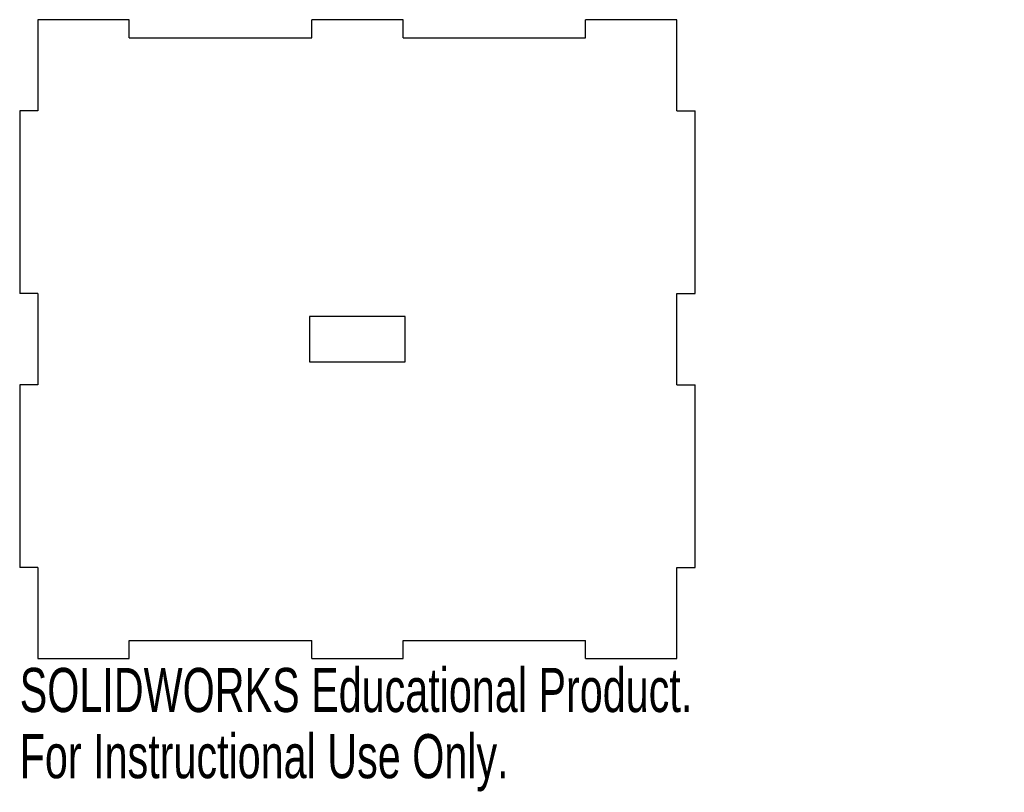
# Model space of a CAD drawing. Header units: millimetres. Extents: x -37 to 71, y -50 to 35.
import ezdxf

# ---------------------------------------------------------------- set-up
doc = ezdxf.new("R2010")
doc.units = ezdxf.units.MM
doc.styles.add('SLDTEXTSTYLE0', font='TXT', dxfattribs={"width": 0.7})

msp = doc.modelspace()

# ---------------------------------------------------------------- linework, layer by layer
at = {"color": 7, "linetype": 'Continuous', "lineweight": 25}
for p, q in [((-35, 35), (-35, 25)), ((-25, 35), (-35, 35)), ((-25, 33), (-25, 35)), ((-5, 33), (-5, 35)), ((5, 35), (-5, 35)), ((5, 33), (5, 35)), ((25, 33), (25, 35)), ((35, 35), (25, 35)), ((35, 25), (35, 35)), ((-25, 33), (-5, 33)), ((5, 33), (25, 33)), ((-37, 25), (-37, 5)), ((-35, 25), (-37, 25)), ((35, 25), (37, 25)), ((37, 5), (37, 25)), ((-35, 5), (-37, 5)), ((-35, 5), (-35, -5)), ((35, 5), (37, 5)), ((35, -5), (35, 5)), ((-5.24, 2.5), (-5.24, -2.5)), ((5.24, 2.5), (-5.24, 2.5)), ((5.24, -2.5), (5.24, 2.5)), ((-5.24, -2.5), (5.24, -2.5)), ((-37, -5), (-37, -25)), ((-35, -5), (-37, -5)), ((35, -5), (37, -5)), ((37, -25), (37, -5)), ((-35, -25), (-37, -25)), ((-35, -25), (-35, -35)), ((35, -25), (37, -25)), ((35, -35), (35, -25)), ((-25, -33), (-5, -33)), ((-25, -35), (-25, -33)), ((-5, -35), (-5, -33)), ((5, -33), (25, -33)), ((5, -35), (5, -33)), ((25, -35), (25, -33)), ((-35, -35), (-25, -35)), ((-5, -35), (5, -35)), ((25, -35), (35, -35))]:
    msp.add_line(p, q, dxfattribs=at)

# ---------------------------------------------------------------- texts
at = {"color": 7, "linetype": 'Continuous', "char_height": 4.8336, "attachment_point": 1, "style": 'SLDTEXTSTYLE0'}
for s, insert in [('SOLIDWORKS Educational Product.', (-37, -36.02)), ('For Instructional Use Only.', (-37, -43.27))]:
    msp.add_mtext(s, dxfattribs=dict(at, insert=insert))

doc.saveas('drawing.dxf')
